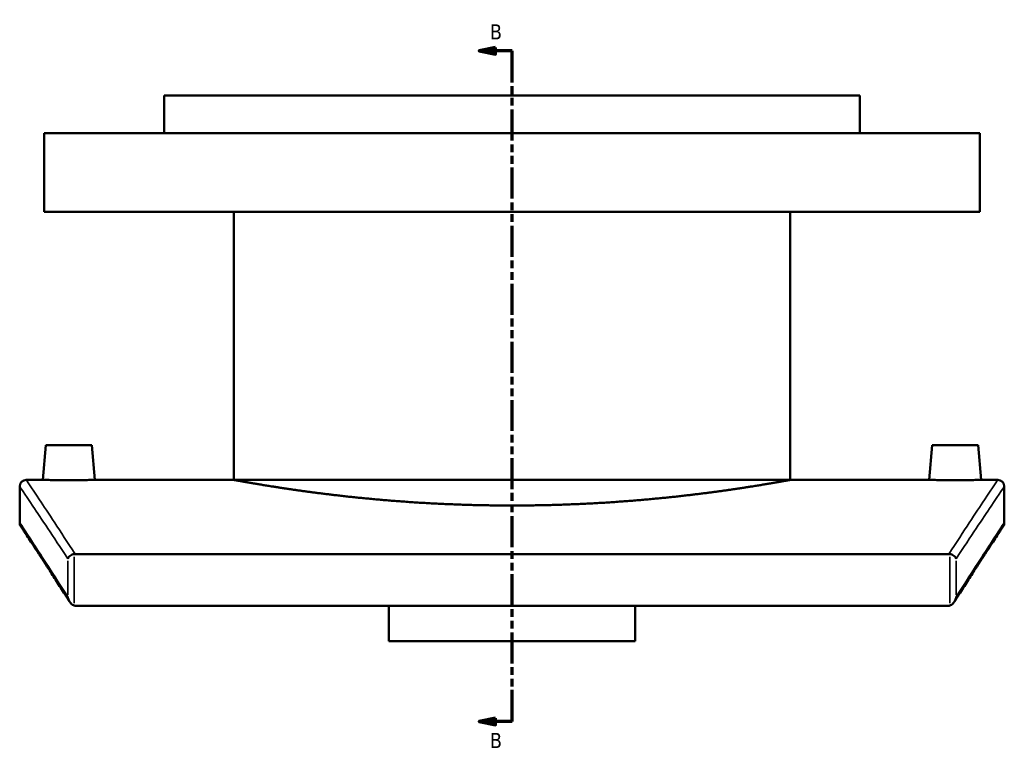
# Model space of a CAD drawing. Header units: millimetres. Extents: x -519 to 1054, y -209 to 828.
# Tile 2 of 10: x -519 to -219, y 176 to 396. Entities that reach past the tile are written whole.
import ezdxf

# ---------------------------------------------------------------- set-up
doc = ezdxf.new("R2010")
doc.units = ezdxf.units.MM
doc.linetypes.add('DOUBLE_DASH_CHAIN', pattern=[1.2403, 0.6614, -0.0827, 0.1654, -0.0827, 0.1654, -0.0827])
for name, color, linetype, lineweight in [('Section Line (ANSI)', 7, 'DOUBLE_DASH_CHAIN', 70), ('Visible (ANSI)', 7, 'Continuous', 50), ('Visible Narrow (ANSI)', 7, 'Continuous', 35)]:
    doc.layers.add(name, color=color, linetype=linetype, lineweight=lineweight)
doc.styles.add('Label Text (ANSI)', font='tahoma.ttf')

# ---------------------------------------------------------------- blocks, each defined once
blk = doc.blocks.new('2dTransSection0')
at = {"layer": 'Section Line (ANSI)', "linetype": 'Continuous'}
for p, q in [((-374.1038347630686, 387.975341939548), (-379.1038347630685, 386.9753419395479)), ((-374.1038347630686, 385.975341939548), (-374.1038347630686, 387.975341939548)), ((-374.1038347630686, 386.9753419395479), (-379.1038347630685, 386.9753419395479)), ((-379.1038347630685, 386.9753419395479), (-374.1038347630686, 385.975341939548)), ((-369.1038347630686, 386.9753419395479), (-374.1038347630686, 386.9753419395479)), ((-369.1038347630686, 377.3866668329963), (-369.1038347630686, 386.9753419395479)), ((-369.1038347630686, 182.8112406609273), (-369.1038347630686, 192.399915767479)), ((-374.1038347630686, 183.8112406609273), (-379.1038347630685, 182.8112406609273)), ((-374.1038347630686, 181.8112406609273), (-374.1038347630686, 183.8112406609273)), ((-374.1038347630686, 182.8112406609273), (-379.1038347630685, 182.8112406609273)), ((-379.1038347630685, 182.8112406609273), (-374.1038347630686, 181.8112406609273)), ((-369.1038347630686, 182.8112406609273), (-374.1038347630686, 182.8112406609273))]:
    blk.add_line(p, q, dxfattribs=at)
at = {"layer": 'Section Line (ANSI)', "linetype": 'DOUBLE_DASH_CHAIN', "ltscale": 14.26161003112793}
blk.add_line((-369.1038347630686, 182.8112406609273), (-369.1038347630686, 386.9753419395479), dxfattribs=at)
at = {"layer": 'Section Line (ANSI)', "linetype": 'Continuous', "flags": 128}
for points in [[(-374.1038346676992, 387.9753439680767), (-379.1038349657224, 386.9753401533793), (-374.1038346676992, 385.9753458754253), (-374.1038346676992, 387.9753439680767)], [(-374.1038346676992, 183.8112395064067), (-379.1038349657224, 182.8112452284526), (-374.1038346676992, 181.8112414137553), (-374.1038346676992, 183.8112395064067)]]:
    blk.add_lwpolyline(points, dxfattribs=at)
at = {"layer": 'Section Line (ANSI)'}
for points in [[(-374.1038346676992, 387.9753439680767), (-379.1038349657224, 386.9753401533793), (-374.1038346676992, 385.9753458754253), (-374.1038346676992, 387.9753439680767)], [(-374.1038346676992, 183.8112395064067), (-379.1038349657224, 182.8112452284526), (-374.1038346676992, 181.8112414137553), (-374.1038346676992, 183.8112395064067)]]:
    blk.add_solid(points, dxfattribs=at)
at = {"layer": 'Section Line (ANSI)', "char_height": 4.571999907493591, "attachment_point": 7, "style": 'Label Text (ANSI)'}
for insert in [(-375.8516577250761, 390.4753419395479), (-375.851657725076, 174.7392407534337)]:
    blk.add_mtext('B', dxfattribs=dict(at, insert=insert))

msp = doc.modelspace()

# ---------------------------------------------------------------- linework, layer by layer
at = {"layer": 'Visible (ANSI)'}
for p, q in [((-263.1038347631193, 373.3612894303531), (-475.1038347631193, 373.3612894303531)), ((-475.1038347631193, 361.9612894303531), (-475.1038347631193, 373.3612894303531)), ((-263.1038347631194, 361.9612894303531), (-263.1038347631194, 373.3612894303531)), ((-226.6038347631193, 361.9612894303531), (-511.6038347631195, 361.9612894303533)), ((-511.6038347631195, 337.9612894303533), (-511.6038347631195, 361.9612894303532)), ((-226.6038347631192, 337.9612894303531), (-226.6038347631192, 361.9612894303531)), ((-226.6038347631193, 337.9612894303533), (-511.6038347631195, 337.9612894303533)), ((-453.9038347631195, 256.361289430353), (-453.9038347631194, 337.9612894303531)), ((-284.3038347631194, 256.361289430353), (-284.3038347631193, 337.9612894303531)), ((-511.1038347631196, 266.961289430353), (-512.0312145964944, 256.361289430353)), ((-497.1038347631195, 266.961289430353), (-511.1038347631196, 266.961289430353)), ((-497.1038347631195, 266.961289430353), (-496.1764549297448, 256.361289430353)), ((-241.1038347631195, 266.961289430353), (-242.0312145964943, 256.361289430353)), ((-241.1038347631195, 266.961289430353), (-227.1038347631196, 266.961289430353)), ((-227.1038347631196, 266.961289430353), (-226.1764549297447, 256.361289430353)), ((-517.1038347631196, 256.361289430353), (-512.0312145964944, 256.361289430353)), ((-496.1764549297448, 256.361289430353), (-453.9038347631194, 256.361289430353)), ((-284.3038347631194, 256.361289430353), (-242.0312145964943, 256.361289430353)), ((-226.1764549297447, 256.361289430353), (-221.1038347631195, 256.361289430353)), ((-519.1038347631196, 243.361289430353), (-519.1038347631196, 254.361289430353)), ((-219.1038347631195, 254.361289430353), (-219.1038347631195, 243.361289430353)), ((-236.0178389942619, 233.7947759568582), (-502.1898305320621, 233.7947759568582)), ((-501.9237242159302, 218.0021102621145), (-236.2839453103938, 218.0021102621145)), ((-406.6038347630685, 207.2150813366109), (-406.6038347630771, 218.0021102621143)), ((-331.6038347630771, 218.0021102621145), (-331.6038347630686, 207.2150813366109)), ((-406.6038347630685, 207.2150813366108), (-331.6038347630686, 207.2150813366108))]:
    msp.add_line(p, q, dxfattribs=at)
for centre, start, end in [((-517.1038347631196, 254.361289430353), 90, 180), ((-221.1038347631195, 254.361289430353), 0, 90), ((-517.1038347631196, 243.361289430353), 180, 213.3006586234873), ((-221.1038347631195, 243.361289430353), 326.6993413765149, 0)]:
    msp.add_arc(centre, 2, start, end, dxfattribs=at)
for points, knots in [([(-496.1764549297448, 256.361289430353), (-496.1764549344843, 256.3612894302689), (-496.375127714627, 256.3577640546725), (-497.1833339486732, 256.3450140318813), (-497.792870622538, 256.3359716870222), (-499.2000018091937, 256.3189760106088), (-500.0915648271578, 256.3099202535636), (-502.0454539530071, 256.2971454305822), (-503.1077835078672, 256.2936100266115), (-504.103834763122, 256.2936100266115), (-505.0996914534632, 256.2936100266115), (-506.1618268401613, 256.2971440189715), (-508.1154195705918, 256.3099146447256), (-509.0068803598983, 256.3189677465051), (-510.4142181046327, 256.3359634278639), (-511.0239681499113, 256.3450084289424), (-511.8324647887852, 256.3577626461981), (-512.0312145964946, 256.361289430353), (-512.0312145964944, 256.361289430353)], [3.584779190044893, 3.584779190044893, 3.584779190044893, 3.584779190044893, 3.883427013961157, 3.883427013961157, 4.182074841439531, 4.182074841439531, 4.480890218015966, 4.480890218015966, 4.779705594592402, 4.779705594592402, 4.779705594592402, 5.078462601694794, 5.078462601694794, 5.377219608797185, 5.377219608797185, 5.675925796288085, 5.675925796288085, 5.974631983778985, 5.974631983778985, 5.974631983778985, 5.974631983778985]), ([(-284.3038347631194, 256.361289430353), (-284.3038347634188, 256.3612894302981), (-284.8157171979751, 256.2670069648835), (-286.9676328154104, 255.8816819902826), (-288.6071644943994, 255.5908863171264), (-292.9379822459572, 254.8595546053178), (-295.6327121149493, 254.4190717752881), (-301.8552578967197, 253.4726126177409), (-305.38348915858, 252.9675729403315), (-312.8990149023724, 251.9902716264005), (-317.145051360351, 251.4835709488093), (-326.3944918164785, 250.5310693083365), (-331.3977122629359, 250.086245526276), (-341.8405309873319, 249.3461382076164), (-347.2886747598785, 249.0509786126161), (-358.2518718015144, 248.6595678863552), (-363.7670342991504, 248.563607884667), (-374.4406352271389, 248.563607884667), (-379.9557977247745, 248.6595678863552), (-390.918994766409, 249.0509786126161), (-396.3671385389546, 249.3461382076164), (-406.809957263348, 250.086245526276), (-411.8131777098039, 250.5310693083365), (-421.0626181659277, 251.4835709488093), (-425.3086546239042, 251.9902716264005), (-432.8241803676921, 252.9675729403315), (-436.35241162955, 253.4726126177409), (-442.5749574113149, 254.4190717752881), (-445.269687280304, 254.8595546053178), (-449.6005050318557, 255.5908863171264), (-451.2400367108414, 255.8816819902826), (-453.391952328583, 256.2670069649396), (-453.9038347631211, 256.361289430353), (-453.9038347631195, 256.361289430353)], [12.80807464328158, 12.80807464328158, 12.80807464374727, 12.80807464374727, 14.4090531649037, 14.4090531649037, 16.01003168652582, 16.01003168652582, 17.61101020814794, 17.61101020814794, 19.21198872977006, 19.21198872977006, 20.81302886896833, 20.81302886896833, 22.41406900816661, 22.41406900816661, 24.01510914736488, 24.01510914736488, 25.61614928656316, 25.61614928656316, 27.21718942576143, 27.21718942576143, 28.8182295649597, 28.8182295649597, 30.41926970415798, 30.41926970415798, 32.02030984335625, 32.02030984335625, 33.62128836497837, 33.62128836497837, 35.2222668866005, 35.2222668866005, 36.82324540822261, 36.82324540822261, 38.42422392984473, 38.42422392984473, 38.42422392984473, 38.42422392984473]), ([(-226.1764549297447, 256.361289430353), (-226.1764549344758, 256.361289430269), (-226.3752047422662, 256.3577626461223), (-227.1837013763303, 256.3450084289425), (-227.7934514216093, 256.3359634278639), (-229.2007891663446, 256.3189677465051), (-230.0922499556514, 256.3099146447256), (-232.0458426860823, 256.2971440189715), (-233.1079780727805, 256.2936100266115), (-235.0998860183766, 256.2936100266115), (-236.1622155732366, 256.2971454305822), (-238.1161046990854, 256.3099202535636), (-239.007667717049, 256.3189760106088), (-240.414798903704, 256.3359716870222), (-241.0243355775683, 256.3450140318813), (-241.8325418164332, 256.3577640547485), (-242.0312145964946, 256.361289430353), (-242.0312145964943, 256.361289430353)], [1.19492639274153, 1.19492639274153, 1.19492639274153, 1.19492639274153, 1.493632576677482, 1.493632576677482, 1.792338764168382, 1.792338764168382, 2.091095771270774, 2.091095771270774, 2.389852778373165, 2.389852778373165, 2.688668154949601, 2.688668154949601, 2.987483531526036, 2.987483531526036, 3.28613135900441, 3.28613135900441, 3.584779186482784, 3.584779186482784, 3.584779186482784, 3.584779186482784]), ([(-503.8636060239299, 219.221009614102), (-504.8214872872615, 220.7242868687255), (-505.7382890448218, 222.1584056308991), (-507.4862490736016, 224.8854547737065), (-508.3174048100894, 226.1783812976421), (-509.8907250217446, 228.620152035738), (-510.6328870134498, 229.7689926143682), (-512.0250893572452, 231.9197958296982), (-512.6751274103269, 232.9217552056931), (-513.8802411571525, 234.7762027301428), (-514.435314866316, 235.6286881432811), (-515.4480136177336, 237.1818873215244), (-515.9056371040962, 237.8825990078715), (-516.7213570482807, 239.1303158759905), (-517.0794524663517, 239.677319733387), (-517.694485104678, 240.616103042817), (-517.9514218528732, 241.0078819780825), (-518.362976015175, 241.6351422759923), (-518.517593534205, 241.8706239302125), (-518.7238236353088, 242.184664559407), (-518.7754368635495, 242.2632245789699), (-518.775436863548, 242.2632245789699)], [0.7557125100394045, 0.7557125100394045, 0.7557125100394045, 0.7557125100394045, 2.215899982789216, 2.215899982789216, 3.676087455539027, 3.676087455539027, 5.136274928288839, 5.136274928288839, 6.596462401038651, 6.596462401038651, 8.056649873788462, 8.056649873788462, 9.516837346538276, 9.516837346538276, 10.97702481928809, 10.97702481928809, 12.4372122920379, 12.4372122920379, 13.89739976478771, 13.89739976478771, 15.35758723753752, 15.35758723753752, 15.35758723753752, 15.35758723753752]), ([(-219.4322326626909, 242.2632245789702), (-219.4322326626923, 242.2632245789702), (-219.4838458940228, 242.1846645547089), (-219.6900760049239, 241.8706239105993), (-219.8446935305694, 241.6351422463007), (-220.2562477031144, 241.0078819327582), (-220.5131844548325, 240.6161029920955), (-221.1282170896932, 239.6773196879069), (-221.4863125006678, 239.1303158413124), (-222.3020324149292, 237.8825990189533), (-222.7596558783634, 237.1818873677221), (-223.7723545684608, 235.6286882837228), (-224.3274282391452, 234.7762029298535), (-225.532541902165, 232.9217555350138), (-226.1825799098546, 231.9197962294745), (-227.574782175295, 229.7689931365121), (-228.3169441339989, 228.6201526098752), (-229.8902643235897, 226.1783819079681), (-230.7214200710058, 224.8854553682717), (-232.4693802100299, 222.1584060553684), (-233.3861820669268, 220.7242871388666), (-234.3440635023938, 219.221009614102)], [18.1695670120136, 18.1695670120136, 18.1695670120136, 18.1695670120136, 19.62975452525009, 19.62975452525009, 21.08994203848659, 21.08994203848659, 22.55012955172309, 22.55012955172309, 24.01031706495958, 24.01031706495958, 25.47050457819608, 25.47050457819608, 26.93069209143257, 26.93069209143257, 28.39087960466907, 28.39087960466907, 29.85106711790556, 29.85106711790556, 31.31125463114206, 31.31125463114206, 32.77144214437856, 32.77144214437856, 32.77144214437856, 32.77144214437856]), ([(-502.4813917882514, 233.772995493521), (-502.7016368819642, 233.7397623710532), (-502.9146532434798, 233.6816056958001), (-503.347981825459, 233.5128516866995), (-503.5576474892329, 233.3966196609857), (-503.9189961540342, 233.1332476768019), (-504.0691242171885, 232.9860168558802), (-504.3059768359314, 232.6737807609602), (-504.3905634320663, 232.5076730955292), (-504.4380209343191, 232.3403402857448), (-504.4384571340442, 232.3387907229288), (-504.4388900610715, 232.3372411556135)], [-0.3117920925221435, -0.3117920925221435, -0.3117920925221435, -0.3117920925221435, -0.244542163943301, -0.244542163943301, -0.1650027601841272, -0.1650027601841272, -0.0840554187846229, -0.0840554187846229, 0, 0, 0.0007856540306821, 0.0007856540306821, 0.0007856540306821, 0.0007856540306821]), ([(-233.7687794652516, 232.3372411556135), (-233.7692123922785, 232.3387907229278), (-233.7696485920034, 232.3403402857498), (-233.8171060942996, 232.507673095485), (-233.9016926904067, 232.6737807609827), (-234.1385453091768, 232.9860168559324), (-234.2886733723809, 233.1332476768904), (-234.6500220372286, 233.3966196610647), (-234.8596877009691, 233.5128516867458), (-235.2930162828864, 233.6816056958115), (-235.5060326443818, 233.7397623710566), (-235.7262777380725, 233.772995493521)], [-0.3105863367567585, -0.3105863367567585, -0.3105863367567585, -0.3105863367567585, -0.3098056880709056, -0.3098056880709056, -0.2262857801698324, -0.2262857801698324, -0.1458541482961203, -0.1458541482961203, -0.0668214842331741, -0.0668214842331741, 0, 0, 0, 0]), ([(-504.4388900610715, 220.7734341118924), (-504.4384571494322, 220.7705430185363), (-504.4380209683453, 220.7676519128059), (-504.3832348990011, 220.4072176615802), (-504.2780120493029, 220.0437195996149), (-503.9667100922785, 219.357045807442), (-503.7710559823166, 219.0519327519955), (-503.3824463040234, 218.612974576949), (-503.1905201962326, 218.4399367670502), (-502.8203794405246, 218.2084104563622), (-502.6559836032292, 218.1307403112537), (-502.4813917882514, 218.0809125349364)], [-0.3569116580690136, -0.3569116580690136, -0.3569116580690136, -0.3569116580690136, -0.3560050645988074, -0.3560050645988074, -0.2438866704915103, -0.2438866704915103, -0.1337081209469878, -0.1337081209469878, -0.0544688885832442, -0.0544688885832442, 0, 0, 0, 0]), ([(-235.7262777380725, 218.0809125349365), (-235.5516859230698, 218.1307403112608), (-235.3872900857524, 218.2084104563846), (-235.0171493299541, 218.4399367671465), (-234.8252232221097, 218.6129745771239), (-234.436613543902, 219.0519327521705), (-234.2409594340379, 219.3570458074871), (-233.9296574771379, 220.0437195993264), (-233.824434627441, 220.407217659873), (-233.7696485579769, 220.7676519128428), (-233.769212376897, 220.7705430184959), (-233.7687794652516, 220.7734341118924)], [-0.4217249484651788, -0.4217249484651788, -0.4217249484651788, -0.4217249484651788, -0.3572008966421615, -0.3572008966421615, -0.2633338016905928, -0.2633338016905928, -0.1328158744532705, -0.1328158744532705, 0, 0, 0.0010739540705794, 0.0010739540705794, 0.0010739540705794, 0.0010739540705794]), ([(-235.7262777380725, 218.0809125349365), (-235.7745304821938, 218.0671414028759), (-235.8232861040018, 218.0551021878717), (-236.0078319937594, 218.0166311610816), (-236.1456832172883, 218.0021102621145), (-236.2839453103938, 218.0021102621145)], [0.2905798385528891, 0.2905798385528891, 0.2905798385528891, 0.2905798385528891, 0.3056533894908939, 0.3056533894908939, 0.3471521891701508, 0.3471521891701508, 0.3471521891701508, 0.3471521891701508])]:
    msp.add_open_spline(points, degree=3, knots=knots, dxfattribs=at)
for points in [[(-502.4813917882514, 233.772995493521), (-502.3851670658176, 233.7875149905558), (-502.2877201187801, 233.7947759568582), (-502.1898305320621, 233.7947759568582)], [(-236.0178389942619, 233.7947759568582), (-235.9199358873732, 233.7947759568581), (-235.8224891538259, 233.7875129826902), (-235.7262777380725, 233.772995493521)], [(-501.9237242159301, 218.0021102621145), (-502.1126539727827, 218.0021102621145), (-502.3001919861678, 218.0291988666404), (-502.4813917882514, 218.0809125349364)]]:
    msp.add_open_spline(points, degree=3, dxfattribs=at)
at = {"layer": 'Visible Narrow (ANSI)'}
for p, q in [((-504.4388900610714, 231.7590508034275), (-504.4388900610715, 221.3516244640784)), ((-502.4813917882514, 218.8655166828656), (-502.4813917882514, 232.9883913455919)), ((-235.7262777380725, 232.9883913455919), (-235.7262777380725, 218.8655166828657)), ((-233.7687794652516, 221.3516244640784), (-233.7687794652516, 231.7590508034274))]:
    msp.add_line(p, q, dxfattribs=at)
for points, knots in [([(-502.1898305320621, 233.7947759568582), (-506.8606122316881, 240.9630102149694), (-510.5440342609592, 246.5214816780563), (-515.7336555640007, 254.3233220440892), (-517.1038347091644, 256.3612893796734), (-517.1038347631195, 256.361289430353)], [-33.05371886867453, -33.05371886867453, -33.05371886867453, -33.05371886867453, -25.95621213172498, -25.95621213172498, -18.47042241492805, -18.47042241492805, -18.47042241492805, -18.47042241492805]), ([(-221.1038347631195, 256.361289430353), (-221.1038347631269, 256.3612894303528), (-222.4737895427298, 254.3236547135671), (-227.6630053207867, 246.5224331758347), (-231.346657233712, 240.9636241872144), (-236.0178389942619, 233.7947759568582)], [-14.97036443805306, -14.97036443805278, -14.97036443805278, -14.97036443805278, -7.485182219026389, -7.485182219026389, -0.3870675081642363, -0.3870675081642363, -0.3870675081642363, -0.3870675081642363]), ([(-519.1038347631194, 254.361289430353), (-519.1038347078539, 254.361289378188), (-517.7296729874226, 252.3320874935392), (-512.5779098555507, 244.6428225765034), (-508.985016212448, 239.2600259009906), (-504.4388900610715, 232.3372411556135)], [18.47042241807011, 18.47042241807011, 18.47042241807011, 18.47042241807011, 25.95621213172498, 25.95621213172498, 32.90537727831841, 32.90537727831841, 32.90537727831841, 32.90537727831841]), ([(-233.7687794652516, 232.3372411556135), (-229.2222555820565, 239.2606315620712), (-225.6291320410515, 244.6437637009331), (-220.4777714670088, 252.3324187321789), (-219.1038347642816, 254.3612894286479), (-219.1038347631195, 254.361289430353)], [0.5354090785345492, 0.5354090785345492, 0.5354090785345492, 0.5354090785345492, 7.485182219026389, 7.485182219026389, 14.97036443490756, 14.97036443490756, 14.97036443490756, 14.97036443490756]), ([(-504.4388900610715, 220.7734341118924), (-508.8556491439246, 227.6803416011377), (-512.3777802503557, 233.0940457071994), (-517.6565777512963, 241.1732404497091), (-519.103834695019, 243.3612893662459), (-519.1038347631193, 243.361289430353)], [0.9109700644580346, 0.9109700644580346, 0.9109700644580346, 0.9109700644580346, 7.678802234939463, 7.678802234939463, 15.35758723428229, 15.35758723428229, 15.35758723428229, 15.35758723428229]), ([(-219.1038347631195, 243.3612894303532), (-219.1038347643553, 243.3612894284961), (-220.5512029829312, 241.1730729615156), (-225.8301923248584, 233.0935794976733), (-229.3522106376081, 227.6800440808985), (-233.7687794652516, 220.7734341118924)], [18.16956701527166, 18.16956701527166, 18.16956701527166, 18.16956701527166, 25.8486440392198, 25.8486440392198, 32.61618461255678, 32.61618461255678, 32.61618461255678, 32.61618461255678])]:
    msp.add_open_spline(points, degree=3, knots=knots, dxfattribs=at)

# ---------------------------------------------------------------- block references
at = {"layer": 'Section Line (ANSI)'}
msp.add_blockref('2dTransSection0', (0, 0), dxfattribs=at)

doc.saveas('drawing.dxf')
